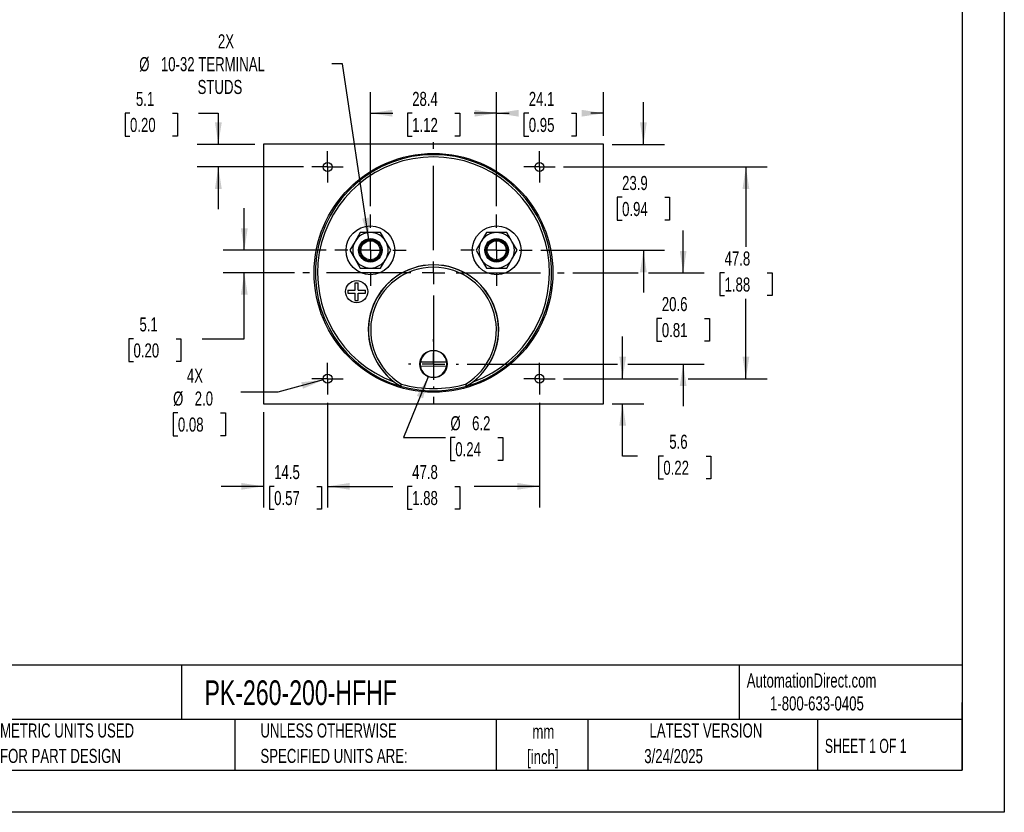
# Model space of a CAD drawing. Header units: millimetres. Extents: x 0 to 419, y 0 to 324.
# Tile 2 of 3: x 197 to 419, y 0 to 179. Entities that reach past the tile are written whole.
import ezdxf

# ---------------------------------------------------------------- set-up
doc = ezdxf.new("R2010")
doc.units = ezdxf.units.MM
doc.header["$LTSCALE"] = 1.5
doc.linetypes.add('CENTERX2', pattern=[20.32, 12.7, -2.54, 2.54, -2.54])
doc.layers.add('CENTER', color=40, linetype='CENTERX2')
doc.layers.add('DIMENSIONS', color=140, linetype='Continuous', lineweight=25)
doc.layers.add('TEXT', color=140, linetype='Continuous', lineweight=25)
doc.styles.add('SLDTEXTSTYLE0', font='TXT', dxfattribs={"width": 0.7})
doc.styles.add('SLDTEXTSTYLE1', font='TXT', dxfattribs={"width": 0.65})
doc.dimstyles.new('SLDDIMSTYLE0', dxfattribs={"dimtxt": 3.237012, "dimasz": 4.953, "dimexe": 0, "dimexo": 0.0625, "dimgap": 0.809253, "dimtad": 0, "dimtih": 1, "dimtoh": 1, "dimrnd": 1e-09, "dimzin": 12, "dimdsep": 46, "dimtxsty": 'SLDTEXTSTYLE0', "dimsah": 1, "dimcen": 0.09, "dimadec": 0, "dimazin": 3, "dimtfac": 1, "dimtofl": 0, "dimtmove": 0, "dimatfit": 3, "dimfxl": 0, "dimfrac": 2, "dimtolj": 1, "dimtzin": 12, "dimarcsym": 0})
doc.dimstyles.new('SLDDIMSTYLE1', dxfattribs={"dimtxt": 3.237012, "dimasz": 4.953, "dimexe": 0, "dimexo": 0.0625, "dimgap": 0.809253, "dimtad": 0, "dimtih": 1, "dimtoh": 1, "dimrnd": 1e-09, "dimzin": 12, "dimdsep": 46, "dimtxsty": 'SLDTEXTSTYLE0', "dimsah": 1, "dimcen": 0, "dimadec": 0, "dimazin": 3, "dimtfac": 1, "dimtofl": 0, "dimtmove": 0, "dimatfit": 3, "dimfxl": 0, "dimfrac": 2, "dimtolj": 1, "dimtzin": 12, "dimarcsym": 0})
doc.dimstyles.new('SLDDIMSTYLE2', dxfattribs={"dimtxt": 3.237012, "dimasz": 4.953, "dimexe": 0, "dimexo": 0.0625, "dimgap": 0.809253, "dimtad": 0, "dimtih": 1, "dimtoh": 1, "dimrnd": 1e-09, "dimzin": 12, "dimdsep": 46, "dimtxsty": 'SLDTEXTSTYLE0', "dimsah": 1, "dimcen": 0.09, "dimadec": 0, "dimazin": 3, "dimtfac": 1, "dimtmove": 0, "dimatfit": 0, "dimfxl": 0, "dimfrac": 2, "dimtolj": 1, "dimtzin": 12, "dimarcsym": 0})
doc.dimstyles.new('SLDDIMSTYLE5', dxfattribs={"dimtxt": 3.237012, "dimasz": 4.953, "dimexe": 0, "dimexo": 0.0625, "dimgap": 0.809253, "dimtad": 0, "dimtih": 1, "dimtoh": 1, "dimrnd": 1e-09, "dimzin": 4, "dimdsep": 46, "dimtxsty": 'SLDTEXTSTYLE0', "dimsah": 1, "dimcen": 0, "dimadec": 0, "dimazin": 1, "dimtfac": 1, "dimtofl": 0, "dimtmove": 0, "dimatfit": 3, "dimfxl": 0, "dimfrac": 2, "dimtolj": 1, "dimtzin": 12, "dimarcsym": 0})
doc.dimstyles.new('SLDDIMSTYLE6', dxfattribs={"dimtxt": 3.237012, "dimasz": 4.953, "dimexe": 0, "dimexo": 0.0625, "dimgap": 0.809253, "dimtad": 0, "dimtih": 1, "dimtoh": 1, "dimrnd": 1e-09, "dimzin": 12, "dimdsep": 46, "dimtxsty": 'SLDTEXTSTYLE0', "dimsah": 1, "dimcen": 0, "dimadec": 0, "dimazin": 3, "dimtfac": 1, "dimtofl": 0, "dimtmove": 0, "dimatfit": 3, "dimfxl": 0, "dimfrac": 2, "dimtolj": 1, "dimtzin": 12, "dimarcsym": 0})

# ---------------------------------------------------------------- blocks, each defined once
blk = doc.blocks.new('SW_NOTE_0_1')
at = {"layer": 'TEXT', "color": 0, "linetype": 'CENTERX2', "lineweight": 18, "char_height": 3.175, "attachment_point": 2, "style": 'SLDTEXTSTYLE0'}
for s, insert in [('mm', (4.27, 4.09)), ('[inch]', (4.14, -1.64))]:
    blk.add_mtext(s, dxfattribs=dict(at, insert=insert))
blk = doc.blocks.new('SW_NOTE_0_2')
at = {"layer": 'TEXT', "color": 0, "linetype": 'CENTERX2', "lineweight": 18, "char_height": 3.175, "attachment_point": 1, "style": 'SLDTEXTSTYLE0'}
for s, insert in [('UNLESS OTHERWISE', (0, 4.09)), ('SPECIFIED UNITS ARE:', (0, -1.64))]:
    blk.add_mtext(s, dxfattribs=dict(at, insert=insert))
blk = doc.blocks.new('SW_NOTE_0_6')
at = {"layer": 'TEXT', "color": 0, "linetype": 'CENTERX2', "lineweight": 18, "char_height": 3.175, "attachment_point": 1, "style": 'SLDTEXTSTYLE0'}
for s, insert in [('METRIC UNITS USED', (0, 4.09)), ('FOR PART DESIGN', (0, -1.64))]:
    blk.add_mtext(s, dxfattribs=dict(at, insert=insert))
blk = doc.blocks.new('_D_15')
at = {"layer": 'DIMENSIONS'}
for p, q in [((319.75, 145.55), (365.62, 145.55)), ((360.85, 145.55), (360.85, 127.55)), ((356.04, 121.68), (354.96, 121.68)), ((354.96, 121.68), (354.96, 116.53)), ((365.66, 121.68), (366.75, 121.68)), ((366.75, 121.68), (366.75, 116.53)), ((354.96, 116.53), (356.04, 116.53)), ((360.85, 97.8), (360.85, 115.81)), ((366.75, 116.53), (365.66, 116.53)), ((319.75, 97.8), (345.57, 97.8)), ((347.85, 97.8), (365.62, 97.8))]:
    blk.add_line(p, q, dxfattribs=at)
for points in [[(360.85, 145.55), (360.09, 140.6), (361.62, 140.6)], [(360.85, 97.8), (361.62, 102.75), (360.09, 102.75)]]:
    blk.add_solid(points, dxfattribs=at)
at = {"layer": 'DIMENSIONS', "char_height": 3.175, "attachment_point": 1, "style": 'SLDTEXTSTYLE0'}
for s, insert in [('47.8', (356.04, 126.49)), ('1.88', (356.04, 120.62))]:
    blk.add_mtext(s, dxfattribs=dict(at, insert=insert))
blk = doc.blocks.new('_D_16')
at = {"layer": 'DIMENSIONS'}
for p, q in [((266.56, 92.36), (266.56, 68.75)), ((314.31, 92.36), (314.31, 68.75)), ((266.56, 73.52), (281.24, 73.52)), ((285.62, 73.52), (284.53, 73.52)), ((284.53, 73.52), (284.53, 68.37)), ((295.24, 73.52), (296.33, 73.52)), ((296.33, 73.52), (296.33, 68.37)), ((314.31, 73.52), (299.63, 73.52)), ((284.53, 68.37), (285.62, 68.37)), ((296.33, 68.37), (295.24, 68.37))]:
    blk.add_line(p, q, dxfattribs=at)
for points in [[(266.56, 73.52), (271.51, 72.76), (271.51, 74.28)], [(314.31, 73.52), (309.35, 74.28), (309.35, 72.76)]]:
    blk.add_solid(points, dxfattribs=at)
at = {"layer": 'DIMENSIONS', "char_height": 3.175, "attachment_point": 1, "style": 'SLDTEXTSTYLE0'}
for s, insert in [('47.8', (285.62, 78.33)), ('1.88', (285.62, 72.47))]:
    blk.add_mtext(s, dxfattribs=dict(at, insert=insert))
blk = doc.blocks.new('_D_17')
at = {"layer": 'DIMENSIONS'}
for p, q in [((276.21, 136.7), (276.21, 162.43)), ((304.66, 136.7), (304.66, 162.43)), ((276.21, 157.66), (281.24, 157.66)), ((285.62, 157.66), (284.53, 157.66)), ((284.53, 157.66), (284.53, 152.52)), ((295.24, 157.66), (296.33, 157.66)), ((296.33, 157.66), (296.33, 152.52)), ((304.66, 157.66), (299.63, 157.66)), ((284.53, 152.52), (285.62, 152.52)), ((296.33, 152.52), (295.24, 152.52))]:
    blk.add_line(p, q, dxfattribs=at)
for points in [[(276.21, 157.66), (281.16, 156.9), (281.16, 158.43)], [(304.66, 157.66), (299.7, 158.43), (299.7, 156.9)]]:
    blk.add_solid(points, dxfattribs=at)
at = {"layer": 'DIMENSIONS', "char_height": 3.175, "attachment_point": 1, "style": 'SLDTEXTSTYLE0'}
for s, insert in [('28.4', (285.62, 162.48)), ('1.12', (285.62, 156.61))]:
    blk.add_mtext(s, dxfattribs=dict(at, insert=insert))
blk = doc.blocks.new('_D_18')
at = {"layer": 'DIMENSIONS'}
for p, q in [((266.56, 92.36), (266.56, 68.75)), ((252.08, 90.25), (252.08, 68.75)), ((252.08, 73.52), (242.56, 73.52)), ((254.51, 73.52), (253.42, 73.52)), ((253.42, 73.52), (253.42, 68.37)), ((264.13, 73.52), (265.21, 73.52)), ((265.21, 73.52), (265.21, 68.37)), ((266.56, 73.52), (276.08, 73.52)), ((253.42, 68.37), (254.51, 68.37)), ((265.21, 68.37), (264.13, 68.37))]:
    blk.add_line(p, q, dxfattribs=at)
for points in [[(252.08, 73.52), (247.13, 74.28), (247.13, 72.76)], [(266.56, 73.52), (271.51, 72.76), (271.51, 74.28)]]:
    blk.add_solid(points, dxfattribs=at)
at = {"layer": 'DIMENSIONS', "char_height": 3.175, "attachment_point": 1, "style": 'SLDTEXTSTYLE0'}
for s, insert in [('14.5', (254.51, 78.33)), ('0.57', (254.51, 72.47))]:
    blk.add_mtext(s, dxfattribs=dict(at, insert=insert))
blk = doc.blocks.new('_D_19')
at = {"layer": 'DIMENSIONS'}
for p, q in [((222.01, 157.66), (220.92, 157.66)), ((220.92, 157.66), (220.92, 152.52)), ((231.62, 157.66), (232.71, 157.66)), ((232.71, 157.66), (232.71, 152.52)), ((237.46, 157.66), (241.92, 157.66)), ((241.92, 157.66), (241.92, 150.65)), ((220.92, 152.52), (222.01, 152.52)), ((232.71, 152.52), (231.62, 152.52)), ((250.18, 150.65), (237.16, 150.65)), ((261.11, 145.55), (237.16, 145.55)), ((241.92, 145.55), (241.92, 136.03))]:
    blk.add_line(p, q, dxfattribs=at)
for points in [[(241.92, 150.65), (242.69, 155.61), (241.16, 155.61)], [(241.92, 145.55), (241.16, 140.6), (242.69, 140.6)]]:
    blk.add_solid(points, dxfattribs=at)
at = {"layer": 'DIMENSIONS', "char_height": 3.175, "attachment_point": 1, "style": 'SLDTEXTSTYLE0'}
for s, insert in [('5.1', (223.35, 162.48)), ('0.20', (222.01, 156.61))]:
    blk.add_mtext(s, dxfattribs=dict(at, insert=insert))
blk = doc.blocks.new('_D_20')
at = {"layer": 'DIMENSIONS'}
for p, q in [((337.75, 150.65), (337.75, 160.18)), ((330.69, 150.65), (342.51, 150.65)), ((332.94, 138.7), (331.85, 138.7)), ((331.85, 138.7), (331.85, 133.56)), ((342.55, 138.7), (343.64, 138.7)), ((343.64, 138.7), (343.64, 133.56)), ((331.85, 133.56), (332.94, 133.56)), ((343.64, 133.56), (342.55, 133.56)), ((314.6, 126.76), (342.51, 126.76)), ((337.75, 126.76), (337.75, 117.23))]:
    blk.add_line(p, q, dxfattribs=at)
for points in [[(337.75, 150.65), (338.51, 155.61), (336.98, 155.61)], [(337.75, 126.76), (336.98, 121.8), (338.51, 121.8)]]:
    blk.add_solid(points, dxfattribs=at)
at = {"layer": 'DIMENSIONS', "char_height": 3.175, "attachment_point": 1, "style": 'SLDTEXTSTYLE0'}
for s, insert in [('23.9', (332.94, 143.52)), ('0.94', (332.94, 137.65))]:
    blk.add_mtext(s, dxfattribs=dict(at, insert=insert))
blk = doc.blocks.new('_D_21')
at = {"layer": 'DIMENSIONS'}
for p, q in [((304.66, 136.7), (304.66, 162.43)), ((328.78, 152.56), (328.78, 162.43)), ((304.66, 157.66), (307.52, 157.66)), ((311.91, 157.66), (310.82, 157.66)), ((310.82, 157.66), (310.82, 152.52)), ((321.53, 157.66), (322.61, 157.66)), ((322.61, 157.66), (322.61, 152.52)), ((328.78, 157.66), (325.91, 157.66)), ((310.82, 152.52), (311.91, 152.52)), ((322.61, 152.52), (321.53, 152.52))]:
    blk.add_line(p, q, dxfattribs=at)
for points in [[(304.66, 157.66), (309.61, 156.9), (309.61, 158.43)], [(328.78, 157.66), (323.83, 158.43), (323.83, 156.9)]]:
    blk.add_solid(points, dxfattribs=at)
at = {"layer": 'DIMENSIONS', "char_height": 3.175, "attachment_point": 1, "style": 'SLDTEXTSTYLE0'}
for s, insert in [('24.1', (311.91, 162.48)), ('0.95', (311.91, 156.61))]:
    blk.add_mtext(s, dxfattribs=dict(at, insert=insert))
blk = doc.blocks.new('_D_22')
at = {"layer": 'DIMENSIONS'}
for p, q in [((333.07, 97.8), (333.07, 107.33)), ((319.75, 97.8), (337.83, 97.8)), ((330.69, 92.15), (337.83, 92.15)), ((333.07, 80.35), (333.07, 92.15)), ((336.4, 80.35), (333.07, 80.35)), ((342.24, 80.35), (341.15, 80.35)), ((341.15, 80.35), (341.15, 75.2)), ((351.86, 80.35), (352.94, 80.35)), ((352.94, 80.35), (352.94, 75.2)), ((341.15, 75.2), (342.24, 75.2)), ((352.94, 75.2), (351.86, 75.2))]:
    blk.add_line(p, q, dxfattribs=at)
for points in [[(333.07, 97.8), (333.83, 102.75), (332.31, 102.75)], [(333.07, 92.15), (332.31, 87.2), (333.83, 87.2)]]:
    blk.add_solid(points, dxfattribs=at)
at = {"layer": 'DIMENSIONS', "char_height": 3.175, "attachment_point": 1, "style": 'SLDTEXTSTYLE0'}
for s, insert in [('5.6', (343.58, 85.17)), ('0.22', (342.24, 79.3))]:
    blk.add_mtext(s, dxfattribs=dict(at, insert=insert))
blk = doc.blocks.new('_D_23')
at = {"layer": 'DIMENSIONS'}
for p, q in [((265.59, 97.54), (255.32, 94.79)), ((255.32, 94.79), (246.99, 94.79)), ((232.81, 90.09), (231.73, 90.09)), ((231.73, 90.09), (231.73, 84.94)), ((242.43, 90.09), (243.52, 90.09)), ((243.52, 90.09), (243.52, 84.94)), ((231.73, 84.94), (232.81, 84.94)), ((243.52, 84.94), (242.43, 84.94))]:
    blk.add_line(p, q, dxfattribs=at)
blk.add_solid([(265.59, 97.54), (260.61, 97), (261, 95.52)], dxfattribs=at)
at = {"layer": 'DIMENSIONS', "char_height": 3.175, "attachment_point": 1, "style": 'SLDTEXTSTYLE0'}
for s, insert in [('4X', (234.83, 100.05)), ('%%c', (231.72, 94.91)), ('2.0', (236.6, 94.91)), ('0.08', (232.81, 89.04))]:
    blk.add_mtext(s, dxfattribs=dict(at, insert=insert))
blk = doc.blocks.new('_D_24')
at = {"layer": 'DIMENSIONS'}
for p, q in [((247.78, 126.76), (247.78, 136.28)), ((266.26, 126.76), (243.02, 126.76)), ((259.06, 121.68), (243.02, 121.68)), ((247.78, 106.82), (247.78, 121.68)), ((222.8, 106.82), (221.71, 106.82)), ((221.71, 106.82), (221.71, 101.67)), ((232.42, 106.82), (233.5, 106.82)), ((233.5, 106.82), (233.5, 101.67)), ((238.25, 106.82), (247.78, 106.82)), ((221.71, 101.67), (222.8, 101.67)), ((233.5, 101.67), (232.42, 101.67))]:
    blk.add_line(p, q, dxfattribs=at)
for points in [[(247.78, 126.76), (248.54, 131.71), (247.02, 131.71)], [(247.78, 121.68), (247.02, 116.72), (248.54, 116.72)]]:
    blk.add_solid(points, dxfattribs=at)
at = {"layer": 'DIMENSIONS', "char_height": 3.175, "attachment_point": 1, "style": 'SLDTEXTSTYLE0'}
for s, insert in [('5.1', (224.14, 111.63)), ('0.20', (222.8, 105.76))]:
    blk.add_mtext(s, dxfattribs=dict(at, insert=insert))
blk = doc.blocks.new('_D_25')
at = {"layer": 'DIMENSIONS'}
for p, q in [((346.71, 121.68), (346.71, 131.2)), ((321.8, 121.68), (336.6, 121.68)), ((338.89, 121.68), (351.47, 121.68)), ((341.9, 111.39), (340.81, 111.39)), ((340.81, 111.39), (340.81, 106.25)), ((351.52, 111.39), (352.61, 111.39)), ((352.61, 111.39), (352.61, 106.25)), ((340.81, 106.25), (341.9, 106.25)), ((352.61, 106.25), (351.52, 106.25)), ((297.98, 101.11), (331.93, 101.11)), ((334.21, 101.11), (351.47, 101.11)), ((346.71, 101.11), (346.71, 91.58))]:
    blk.add_line(p, q, dxfattribs=at)
for points in [[(346.71, 121.68), (347.47, 126.63), (345.95, 126.63)], [(346.71, 101.11), (345.95, 96.15), (347.47, 96.15)]]:
    blk.add_solid(points, dxfattribs=at)
at = {"layer": 'DIMENSIONS', "char_height": 3.175, "attachment_point": 1, "style": 'SLDTEXTSTYLE0'}
for s, insert in [('20.6', (341.9, 116.21)), ('0.81', (341.9, 110.34))]:
    blk.add_mtext(s, dxfattribs=dict(at, insert=insert))
blk = doc.blocks.new('_D_26')
at = {"layer": 'DIMENSIONS'}
for p, q in [((289.26, 98.24), (283.64, 84.53)), ((283.64, 84.53), (293.17, 84.53)), ((295.34, 84.53), (294.25, 84.53)), ((294.25, 84.53), (294.25, 79.38)), ((304.96, 84.53), (306.05, 84.53)), ((306.05, 84.53), (306.05, 79.38)), ((294.25, 79.38), (295.34, 79.38)), ((306.05, 79.38), (304.96, 79.38))]:
    blk.add_line(p, q, dxfattribs=at)
blk.add_solid([(289.26, 98.24), (286.67, 93.94), (288.08, 93.37)], dxfattribs=at)
at = {"layer": 'DIMENSIONS', "char_height": 3.175, "attachment_point": 1, "style": 'SLDTEXTSTYLE0'}
for s, insert in [('%%c', (294.24, 89.34)), ('6.2', (299.13, 89.34)), ('0.24', (295.34, 83.47))]:
    blk.add_mtext(s, dxfattribs=dict(at, insert=insert))
blk = doc.blocks.new('_D_27')
at = {"layer": 'DIMENSIONS'}
for p, q in [((269.89, 168.8), (267.54, 168.8)), ((275.85, 129.13), (269.89, 168.8))]:
    blk.add_line(p, q, dxfattribs=at)
blk.add_solid([(275.85, 129.13), (275.87, 134.14), (274.36, 133.91)], dxfattribs=at)
at = {"layer": 'DIMENSIONS', "char_height": 3.175, "attachment_point": 1, "style": 'SLDTEXTSTYLE0'}
for s, insert in [('2X', (241.83, 175.47)), ('%%c', (224.09, 170.32)), ('10-32 TERMINAL', (228.97, 170.32)), ('STUDS', (237.25, 165.18))]:
    blk.add_mtext(s, dxfattribs=dict(at, insert=insert))
blk = doc.blocks.new('SW_CENTERMARKSYMBOL_1')
at = {"layer": 'CENTER', "color": 0}
for p, q in [((0, 5.08), (0, 8.04)), ((0, 0), (0, 2.54)), ((-5.08, 0), (-8.04, 0)), ((0, 0), (-2.54, 0)), ((0, 0), (0, -2.54)), ((0, 0), (2.54, 0)), ((5.08, 0), (8.04, 0)), ((0, -5.08), (0, -8.04))]:
    blk.add_line(p, q, dxfattribs=at)
blk = doc.blocks.new('SW_CENTERMARKSYMBOL_2')
at = {"layer": 'CENTER', "color": 0}
for p, q in [((0, 5.08), (0, 8.04)), ((0, 0), (0, 2.54)), ((-5.08, 0), (-8.04, 0)), ((0, 0), (-2.54, 0)), ((0, 0), (0, -2.54)), ((0, 0), (2.54, 0)), ((5.08, 0), (8.04, 0)), ((0, -5.08), (0, -8.04))]:
    blk.add_line(p, q, dxfattribs=at)
blk = doc.blocks.new('SW_CENTERMARKSYMBOL_3')
at = {"layer": 'CENTER', "color": 0}
for p, q in [((0, 5.08), (0, 5.64)), ((0, 0), (0, 2.54)), ((-5.08, 0), (-5.64, 0)), ((0, 0), (-2.54, 0)), ((0, 0), (0, -2.54)), ((0, 0), (2.54, 0)), ((5.08, 0), (5.64, 0)), ((0, -5.08), (0, -5.64))]:
    blk.add_line(p, q, dxfattribs=at)
blk = doc.blocks.new('SW_CENTERMARKSYMBOL_4')
at = {"layer": 'CENTER', "color": 0}
for p, q in [((0, 2.54), (0, 3.54)), ((0, 0), (0, 2.54)), ((-2.54, 0), (-3.54, 0)), ((0, 0), (-2.54, 0)), ((0, 0), (0, -2.54)), ((0, 0), (2.54, 0)), ((2.54, 0), (3.54, 0)), ((0, -2.54), (0, -3.54))]:
    blk.add_line(p, q, dxfattribs=at)
blk = doc.blocks.new('SW_CENTERMARKSYMBOL_5')
at = {"layer": 'CENTER', "color": 0}
for p, q in [((0, 2.54), (0, 3.54)), ((0, 0), (0, 2.54)), ((-2.54, 0), (-3.54, 0)), ((0, 0), (-2.54, 0)), ((0, 0), (0, -2.54)), ((0, 0), (2.54, 0)), ((2.54, 0), (3.54, 0)), ((0, -2.54), (0, -3.54))]:
    blk.add_line(p, q, dxfattribs=at)
blk = doc.blocks.new('SW_CENTERMARKSYMBOL_6')
at = {"layer": 'CENTER', "color": 0}
for p, q in [((0, 2.54), (0, 3.54)), ((0, 0), (0, 2.54)), ((-2.54, 0), (-3.54, 0)), ((0, 0), (-2.54, 0)), ((0, 0), (0, -2.54)), ((0, 0), (2.54, 0)), ((2.54, 0), (3.54, 0)), ((0, -2.54), (0, -3.54))]:
    blk.add_line(p, q, dxfattribs=at)
blk = doc.blocks.new('SW_CENTERMARKSYMBOL_7')
at = {"layer": 'CENTER', "color": 0}
for p, q in [((0, 2.54), (0, 3.54)), ((0, 0), (0, 2.54)), ((-2.54, 0), (-3.54, 0)), ((0, 0), (-2.54, 0)), ((0, 0), (0, -2.54)), ((0, 0), (2.54, 0)), ((2.54, 0), (3.54, 0)), ((0, -2.54), (0, -3.54))]:
    blk.add_line(p, q, dxfattribs=at)
blk = doc.blocks.new('SW_CENTERMARKSYMBOL_8')
at = {"layer": 'CENTER', "color": 0}
for p, q in [((0, 5.08), (0, 29.464)), ((0, 0), (0, 2.54)), ((-5.08, 0), (-29.464, 0)), ((0, 0), (-2.54, 0)), ((0, 0), (0, -2.54)), ((0, 0), (2.54, 0)), ((5.08, 0), (29.464, 0)), ((0, -5.08), (0, -29.464))]:
    blk.add_line(p, q, dxfattribs=at)

msp = doc.modelspace()

# ---------------------------------------------------------------- linework, layer by layer
at = {"color": 7, "linetype": 'Continuous'}
for p, q in [((419.104, 323.854), (419.104, 0.004)), ((419.104, 0.004), (0.004, 0.004))]:
    msp.add_line(p, q, dxfattribs=at)
for p, q in [((252.081, 150.652), (252.081, 92.152)), ((328.781, 150.652), (252.081, 150.652)), ((328.781, 92.152), (328.781, 150.652)), ((272.743, 128.756), (271.588, 126.756)), ((273.898, 130.756), (272.743, 128.756)), ((276.207, 130.756), (273.898, 130.756)), ((278.517, 130.756), (276.207, 130.756)), ((279.671, 128.756), (278.517, 130.756)), ((280.826, 126.756), (279.671, 128.756)), ((301.191, 128.756), (300.036, 126.756)), ((302.346, 130.756), (301.191, 128.756)), ((304.655, 130.756), (302.346, 130.756)), ((306.965, 130.756), (304.655, 130.756)), ((308.119, 128.756), (306.965, 130.756)), ((309.274, 126.756), (308.119, 128.756)), ((271.588, 126.756), (272.743, 124.756)), ((279.671, 124.756), (280.826, 126.756)), ((300.036, 126.756), (301.191, 124.756)), ((308.119, 124.756), (309.274, 126.756)), ((272.743, 124.756), (273.898, 122.756)), ((278.517, 122.756), (279.671, 124.756)), ((301.191, 124.756), (302.346, 122.756)), ((306.965, 122.756), (308.119, 124.756)), ((273.898, 122.756), (276.207, 122.756)), ((276.207, 122.756), (278.517, 122.756)), ((302.346, 122.756), (304.655, 122.756)), ((304.655, 122.756), (306.965, 122.756)), ((271.089, 117.789), (272.739, 117.789)), ((271.089, 117.789), (271.089, 117.089)), ((272.739, 117.789), (272.739, 119.439)), ((272.739, 119.439), (273.439, 119.439)), ((273.439, 117.789), (273.439, 119.439)), ((273.439, 117.789), (275.089, 117.789)), ((275.089, 117.089), (275.089, 117.789)), ((271.089, 117.089), (272.739, 117.089)), ((272.739, 115.439), (272.739, 117.089)), ((272.739, 115.439), (273.439, 115.439)), ((273.439, 117.089), (275.089, 117.089)), ((273.439, 115.439), (273.439, 117.089)), ((293.384, 100.58), (287.469, 100.633)), ((287.478, 101.633), (293.394, 101.579)), ((282.962, 96.149), (282.949, 96.117)), ((283.006, 96.092), (282.949, 96.117)), ((283.02, 96.124), (283.006, 96.092)), ((297.856, 96.092), (297.842, 96.124)), ((297.914, 96.117), (297.856, 96.092)), ((297.914, 96.117), (297.9, 96.149)), ((252.081, 92.152), (328.781, 92.152))]:
    msp.add_line(p, q)
for centre, radius in [((290.431, 121.676), 26.924), ((266.555, 145.552), 1), ((314.307, 145.552), 1), ((276.207, 126.756), 5.5), ((304.655, 126.756), 5.5), ((276.207, 126.756), 2.65), ((276.207, 126.756), 2.4), ((276.207, 126.756), 2.15), ((304.655, 126.756), 2.65), ((304.655, 126.756), 2.4), ((304.655, 126.756), 2.15), ((273.089, 117.439), 2.5), ((290.431, 101.106), 3.1), ((266.555, 97.8), 1), ((314.307, 97.8), 1)]:
    msp.add_circle(centre, radius)
for centre, radius, start, end in [((290.431, 121.676), 26.64, 286.18396, 253.81604), ((290.431, 121.676), 26.14, 290.03748, 249.96252), ((276.207, 126.756), 4, 150, 210), ((276.207, 126.756), 4, 90, 150), ((276.207, 126.756), 4, 30, 90), ((276.207, 126.756), 4, 330, 30), ((304.655, 126.756), 4, 150, 210), ((304.655, 126.756), 4, 90, 150), ((304.655, 126.756), 4, 30, 90), ((304.655, 126.756), 4, 330, 30), ((276.207, 126.756), 4, 210, 270), ((276.207, 126.756), 4, 270, 330), ((304.655, 126.756), 4, 210, 270), ((304.655, 126.756), 4, 270, 330), ((290.431, 108.775), 14.7, 307.53834, 232.46166), ((290.431, 108.775), 14.669, 300.60703, 239.39297), ((290.431, 108.775), 14.169, 300.73478, 239.26522), ((290.431, 101.106), 3, 9.07139, 169.88326), ((290.431, 101.106), 3, 169.88326, 189.07139), ((290.431, 101.106), 3, 189.07139, 349.88326), ((290.431, 101.106), 3, 349.88326, 9.07139), ((291.039, 109.618), 15.739, 232.57662, 239.0667), ((413.535, 29.924), 146.407, 152.91042, 153.10649), ((283.09, 96.364), 0.25, 239.39353, 253.82512), ((6.228, 196.065), 294.282, 340.14689, 340.24443), ((290.431, 121.676), 26.605, 253.82564, 286.17436), ((290.431, 121.675), 26.104, 253.8941, 286.1059), ((574.288, 195.941), 293.915, 199.75551, 199.85317), ((167.173, 29.846), 146.58, 26.89363, 27.08947), ((297.773, 96.364), 0.25, 286.17492, 300.60642), ((289.603, 109.942), 16.13, 301.01202, 307.34465)]:
    msp.add_arc(centre, radius, start, end)
at = {"layer": 'TEXT'}
for p, q in [((409.575, 314.325), (409.575, 9.525)), ((409.575, 33.189), (9.525, 33.189)), ((233.638, 33.189), (233.638, 20.955)), ((359.363, 33.189), (359.363, 20.955)), ((409.575, 9.525), (409.575, 24.765)), ((409.575, 20.955), (9.525, 20.955)), ((245.67, 20.955), (245.67, 9.525)), ((304.536, 20.955), (304.536, 9.525)), ((325.218, 20.955), (325.218, 9.525)), ((377.023, 20.955), (377.023, 9.525)), ((9.525, 9.525), (409.575, 9.525))]:
    msp.add_line(p, q, dxfattribs=at)

# ---------------------------------------------------------------- block references
at = {"layer": 'CENTER'}
for name, p in [('SW_CENTERMARKSYMBOL_8', (290.431, 121.676)), ('SW_CENTERMARKSYMBOL_5', (266.555, 145.552)), ('SW_CENTERMARKSYMBOL_7', (314.307, 145.552)), ('SW_CENTERMARKSYMBOL_1', (276.207, 126.756)), ('SW_CENTERMARKSYMBOL_2', (304.655, 126.756)), ('SW_CENTERMARKSYMBOL_3', (290.431, 101.106)), ('SW_CENTERMARKSYMBOL_6', (266.555, 97.8)), ('SW_CENTERMARKSYMBOL_4', (314.307, 97.8))]:
    msp.add_blockref(name, p, dxfattribs=at)
at = {"layer": 'TEXT', "linetype": 'CENTERX2', "lineweight": 18}
for name, p in [('SW_NOTE_0_6', (192.718, 15.953)), ('SW_NOTE_0_2', (251.412, 15.953)), ('SW_NOTE_0_1', (310.929, 15.729))]:
    msp.add_blockref(name, p, dxfattribs=at)

# ---------------------------------------------------------------- texts
for s, insert, char_height, attachment_point, style in [('AutomationDirect.com', (361.042, 31.315), 3.175, 1, 'SLDTEXTSTYLE0'), ('PK-260-200-HFHF', (238.812, 29.764), 5.55625, 1, 'SLDTEXTSTYLE0'), ('1-800-633-0405', (366.287, 26.156), 3.175, 1, 'SLDTEXTSTYLE0'), ('LATEST VERSION', (351.828, 20.046), 3.175, 2, 'SLDTEXTSTYLE0'), ('SHEET 1 OF 1', (378.662, 16.577), 3.175, 1, 'SLDTEXTSTYLE1'), ('3/24/2025', (344.552, 14.267), 3.175, 2, 'SLDTEXTSTYLE0')]:
    msp.add_mtext(s, dxfattribs=dict(at, insert=insert, char_height=char_height, attachment_point=attachment_point, style=style))

# ---------------------------------------------------------------- dimensions: what is measured, and where the dimension line sits
at = {"layer": 'DIMENSIONS'}
dim = msp.add_diameter_dim_2p(p1=(276.563, 124.383), p2=(275.851, 129.13), text='2X\\P%%c10-32 TERMINAL\\PSTUDS', dimstyle='SLDDIMSTYLE6', override={"dimpost": '<>'}, dxfattribs=at)
dim.commit()
dim.dimension.update_dxf_attribs({"geometry": '_D_27', "text_midpoint": (244.625, 168.803), "dimtype": 163})
for base, p1, p2, dimstyle, picture, middle in [((241.924, 150.652), (263.015, 145.552), (252.081, 150.652), 'SLDDIMSTYLE2', '_D_19', (241.924, 157.664)), ((337.745, 150.652), (312.695, 126.756), (328.781, 150.652), 'SLDDIMSTYLE2', '_D_20', (337.745, 138.704)), ((360.854, 97.8), (317.847, 145.552), (317.847, 97.8), 'SLDDIMSTYLE0', '_D_15', (360.854, 121.676)), ((247.778, 121.676), (268.167, 126.756), (260.967, 121.676), 'SLDDIMSTYLE2', '_D_24', (247.778, 106.816)), ((346.71, 121.676), (296.071, 101.106), (319.895, 121.676), 'SLDDIMSTYLE2', '_D_25', (346.71, 111.391)), ((333.069, 97.8), (328.781, 92.152), (317.847, 97.8), 'SLDDIMSTYLE2', '_D_22', (333.069, 80.348))]:
    dim = msp.add_linear_dim(base=base, p1=p1, p2=p2, angle=90, dimstyle=dimstyle, dxfattribs=at)
    dim.commit()
    dim.dimension.update_dxf_attribs({"geometry": picture, "text_midpoint": middle, "dimtype": 160})
for base, p1, p2, dimstyle, picture, middle in [((304.655, 157.664), (276.207, 134.796), (304.655, 134.796), 'SLDDIMSTYLE0', '_D_17', (290.431, 157.664)), ((328.781, 157.664), (304.655, 134.796), (328.781, 150.652), 'SLDDIMSTYLE0', '_D_21', (316.718, 157.664)), ((252.081, 73.517), (266.555, 94.26), (252.081, 92.152), 'SLDDIMSTYLE2', '_D_18', (259.318, 73.517)), ((314.307, 73.517), (266.555, 94.26), (314.307, 94.26), 'SLDDIMSTYLE0', '_D_16', (290.431, 73.517))]:
    dim = msp.add_linear_dim(base=base, p1=p1, p2=p2, dimstyle=dimstyle, dxfattribs=at)
    dim.commit()
    dim.dimension.update_dxf_attribs({"geometry": picture, "text_midpoint": middle, "dimtype": 160})
dim = msp.add_diameter_dim_2p(p1=(291.606, 103.975), p2=(289.256, 98.238), dimstyle='SLDDIMSTYLE1', dxfattribs=at)
dim.commit()
dim.dimension.update_dxf_attribs({"geometry": '_D_26', "text_midpoint": (300.149, 84.526), "dimtype": 163})
dim = msp.add_diameter_dim_2p(p1=(267.521, 98.059), p2=(265.589, 97.542), text='4X\\P<>', dimstyle='SLDDIMSTYLE5', dxfattribs=at)
dim.commit()
dim.dimension.update_dxf_attribs({"geometry": '_D_23', "text_midpoint": (237.622, 92.662), "dimtype": 163})

doc.saveas('drawing.dxf')
